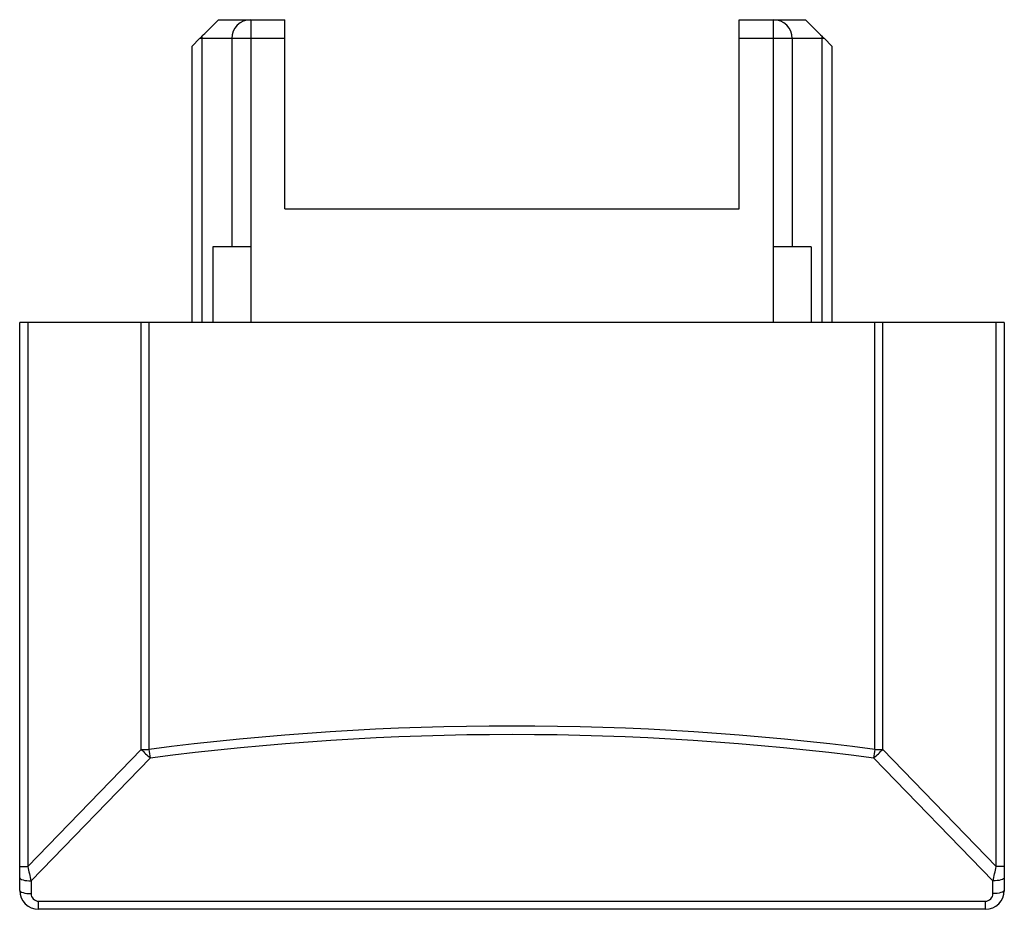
# Paper-space layout '_Oben' of a CAD drawing. Header units: millimetres. Extents: x -13 to 13, y -15.5 to 8.
import ezdxf

# ---------------------------------------------------------------- set-up
doc = ezdxf.new("R2010")
doc.units = ezdxf.units.MM

psp = doc.layouts.new('_Oben')

# ---------------------------------------------------------------- linework, layer by layer
at = {"color": 7, "linetype": 'Continuous', "lineweight": 25}
for p, q in [((-7.75, 8), (-6, 8)), ((-6.9, 8), (-6.9, 0)), ((-6, 3), (-6, 8)), ((6, 3), (6, 8)), ((6, 8), (7.75, 8)), ((6.9, 8), (6.9, 0)), ((-8.45, 7.3), (-8.25, 7.5)), ((-8.45, 0), (-8.45, 7.3)), ((-6, 7.5), (-8.25, 7.5)), ((-8.188, 7.5), (-8.188, 0)), ((-7.4, 7.5), (-7.4, 2)), ((8.25, 7.5), (6, 7.5)), ((7.4, 7.5), (7.4, 2)), ((8.188, 0), (8.188, 7.5)), ((8.25, 7.5), (8.45, 7.3)), ((8.45, 7.3), (8.45, 0)), ((-6, 3), (6, 3)), ((-6.9, 2), (-7.9, 2)), ((-7.9, 2), (-7.9, 0)), ((7.9, 2), (6.9, 2)), ((7.9, 2), (7.9, 0)), ((13, 0), (-13, 0)), ((-13, -15), (-13, 0)), ((-12.788, 0), (-12.788, -14.372)), ((-9.789, -11.276), (-9.789, 0)), ((-9.585, -11.276), (-9.585, 0)), ((9.585, -11.276), (9.585, 0)), ((9.789, -11.276), (9.789, 0)), ((12.788, -14.372), (12.788, 0)), ((13, 0), (13, -15)), ((-12.788, -14.372), (-9.789, -11.276)), ((-9.789, -11.276), (-9.585, -11.276)), ((9.585, -11.276), (9.789, -11.276)), ((9.789, -11.276), (12.788, -14.372)), ((-9.555, -11.504), (-12.7, -14.75)), ((12.7, -14.75), (9.555, -11.504)), ((-13, -14.372), (-12.788, -14.372)), ((13, -14.372), (12.788, -14.372)), ((-12.7, -14.75), (-12.7, -15.085)), ((12.7, -15.085), (12.7, -14.75)), ((-12.5, -15.285), (12.5, -15.285)), ((-12.5, -15.5), (-12.5, -15.285)), ((12.5, -15.5), (12.5, -15.285)), ((12.5, -15.5), (-12.5, -15.5))]:
    psp.add_line(p, q, dxfattribs=at)
at = {"color": 7, "linetype": 'Continuous', "lineweight": 25, "flags": 128}
for points in [[(-13, -14.665), (-12.994, -14.681), (-12.977, -14.697), (-12.949, -14.712), (-12.912, -14.725), (-12.867, -14.735), (-12.815, -14.743), (-12.759, -14.748), (-12.7, -14.75)], [(13, -14.665), (12.994, -14.681), (12.977, -14.697), (12.949, -14.712), (12.912, -14.725), (12.867, -14.735), (12.815, -14.743), (12.759, -14.748), (12.7, -14.75)], [(-13, -15), (-12.994, -15.017), (-12.977, -15.033), (-12.949, -15.047), (-12.912, -15.06), (-12.867, -15.071), (-12.815, -15.079), (-12.759, -15.084), (-12.7, -15.085)], [(13, -15), (12.994, -15.017), (12.977, -15.033), (12.949, -15.047), (12.912, -15.06), (12.867, -15.071), (12.815, -15.079), (12.759, -15.084), (12.7, -15.085)]]:
    psp.add_lwpolyline(points, dxfattribs=at)
at = {"color": 7, "linetype": 'Continuous', "lineweight": 25}
for centre, radius, start, end in [((-6.9, 7.5), 0.5, 90, 180), ((6.9, 7.5), 0.5, 0, 90), ((0, -85.262), 74.604, 82.618, 97.382), ((0, -85.015), 74.13, 82.59439, 97.40561), ((-7.027, -8.667), 3.799, 223.3711, 228.2901), ((10.546, -8.674), 20.299, 187.3648, 188.012), ((-10.546, -8.674), 20.299, 351.988, 352.6352), ((7.027, -8.667), 3.799, 311.7099, 316.6289), ((3.9, -10.7), 17.087, 192.4098, 193.7114), ((-3.9, -10.7), 17.087, 346.2886, 347.5902), ((-12.5, -15), 0.5, 180, 270), ((12.5, -15), 0.5, 270, 0), ((-12.5, -15.085), 0.2, 180, 270), ((12.5, -15.085), 0.2, 270, 0)]:
    psp.add_arc(centre, radius, start, end, dxfattribs=at)
for points in [[(-8.187, 7.563), (-8.139, 7.611), (-8.09, 7.66), (-7.994, 7.756), (-7.946, 7.804), (-7.857, 7.893), (-7.816, 7.934), (-7.763, 7.987), (-7.75, 8), (-7.75, 8)], [(7.75, 8), (7.75, 8), (7.763, 7.987), (7.816, 7.934), (7.857, 7.893), (7.946, 7.804), (7.993, 7.756), (8.09, 7.66), (8.138, 7.611), (8.187, 7.563)]]:
    psp.add_open_spline(points, degree=3, knots=[0, 0, 0, 0, 0.25, 0.25, 0.5, 0.5, 0.75, 0.75, 1, 1, 1, 1], dxfattribs=at)
for points in [[(-8.25, 7.5), (-8.229, 7.521), (-8.208, 7.541), (-8.187, 7.563)], [(-8.187, 7.563), (-8.187, 7.542), (-8.188, 7.521), (-8.188, 7.5)], [(8.188, 7.5), (8.188, 7.521), (8.187, 7.542), (8.187, 7.563)], [(8.187, 7.563), (8.208, 7.541), (8.229, 7.521), (8.25, 7.5)]]:
    psp.add_open_spline(points, degree=3, dxfattribs=at)

doc.saveas('drawing.dxf')
